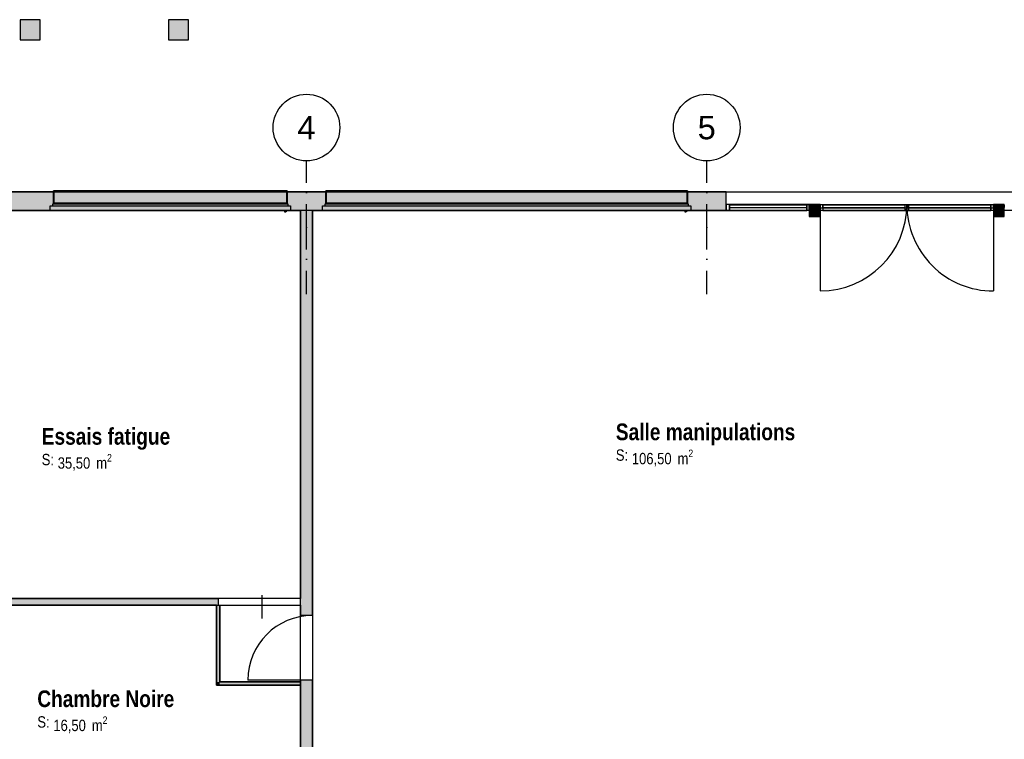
# Model space of a CAD drawing. Extents: x -24342 to 73038, y -9656 to 30949.
# Tile 38 of 170: x 1389 to 2865, y -821 to 258. Entities that reach past the tile are written whole.
import ezdxf
from ezdxf.enums import TextEntityAlignment as Align

# ---------------------------------------------------------------- set-up
doc = ezdxf.new("R2010")
doc.units = 0
doc.set_wipeout_variables(frame=1)
for name, pattern in [('21.0032_xref_rdc_02_pro$0$Points tirets', [670.277762, 352.777767, -176.388884, 0, -141.111112]), ('21.0032_xref_rdc_02_pro$0$Wipeout_Contour', [1000, 0, -1000]), ('ACAD_ISO12W100', [21, 12, -3, 0, -3, 0, -3])]:
    doc.linetypes.add(name, pattern=pattern)
for name, color, linetype in [('0_XREF', 250, 'Continuous'), ('21.0032_xref_rdc_02_pro$0$02-01 File _ Axe.Construction', 251, 'Continuous'), ('21.0032_xref_rdc_02_pro$0$08-01 2D Dessin général.2D', 251, 'Continuous'), ('21.0032_xref_rdc_02_pro$0$A-AREA-____-OTLN.Modèle IFC', 251, 'Continuous'), ('21.0032_xref_rdc_02_pro$0$A-DOOR-____-OTLN.Modèle IFC', 251, 'Continuous'), ('21.0032_xref_rdc_02_pro$0$A-GLAZ-____-OTLN.Modèle IFC', 251, 'Continuous'), ('21.0032_xref_rdc_02_pro$0$A-GLAZ-CURT-OTLN.Modèle IFC', 251, 'Continuous'), ('21.0032_xref_rdc_02_pro$0$A-GLAZ-CWMG-OTLN.Modèle IFC', 251, 'Continuous'), ('21.0032_xref_rdc_02_pro$0$A-WALL-____-OTLN.Modèle IFC', 251, 'Continuous'), ('21.0032_xref_rdc_02_pro$0$Marques de Zone ARCHICAD', 251, 'Continuous'), ('21.0032_xref_rdc_02_pro$0$Portes ARCHICAD', 251, 'Continuous'), ('21.0032_xref_rdc_02_pro$0$S-COLS-____-OTLN.Modèle IFC', 251, 'Continuous')]:
    doc.layers.add(name, color=color, linetype=linetype)
doc.styles.add('21.0032_xref_rdc_02_pro$0$STYLE_GENERE_1', font='ARIALNB.TTF')
doc.styles.add('21.0032_xref_rdc_02_pro$0$STYLE_GENERE_2', font='ARIALN.TTF')
doc.styles.add('21.0032_xref_rdc_02_pro$0$STYLE_GENERE_5', font='arial.ttf')

# ---------------------------------------------------------------- blocks, each defined once
blk = doc.blocks.new('21.0032_xref_rdc_02_pro$0$Salle manipulations_SA_13_1', base_point=(24183, -3748))
at = {"layer": '21.0032_xref_rdc_02_pro$0$Marques de Zone ARCHICAD', "insert": (23068, -3867), "char_height": 170, "attachment_point": 1, "style": '21.0032_xref_rdc_02_pro$0$STYLE_GENERE_2'}
blk.add_mtext('\\A1;\\pt0,100;106,50{\\H0.66x;\\S^  ;} m{\\H0.66x;\\S2^  ;}', dxfattribs=at)
at = {"layer": '21.0032_xref_rdc_02_pro$0$Marques de Zone ARCHICAD'}
for tag, height, style, p in [('ROOM_NAME', 250, '21.0032_xref_rdc_02_pro$0$STYLE_GENERE_1', (22828, -3476)), ('DUMMY_849', 250, '21.0032_xref_rdc_02_pro$0$STYLE_GENERE_1', (25537, -3403)), ('calculatedAreaCode', 170, '21.0032_xref_rdc_02_pro$0$STYLE_GENERE_2', (22828, -3864))]:
    blk.add_attdef(tag, text='', height=height, dxfattribs=dict(at, style=style)).set_placement(p, align=Align.TOP_LEFT)
blk = doc.blocks.new('21.0032_xref_rdc_02_pro$0$Essais fatigue_SA_14_1', base_point=(15190, -3815))
at = {"layer": '21.0032_xref_rdc_02_pro$0$Marques de Zone ARCHICAD', "insert": (14461, -3933), "char_height": 170, "attachment_point": 1, "style": '21.0032_xref_rdc_02_pro$0$STYLE_GENERE_2'}
blk.add_mtext('\\A1;\\pt0,100;35,50{\\H0.66x;\\S^  ;} m{\\H0.66x;\\S2^  ;}', dxfattribs=at)
at = {"layer": '21.0032_xref_rdc_02_pro$0$Marques de Zone ARCHICAD'}
for tag, height, style, p in [('ROOM_NAME', 250, '21.0032_xref_rdc_02_pro$0$STYLE_GENERE_1', (14221, -3543)), ('DUMMY_849', 250, '21.0032_xref_rdc_02_pro$0$STYLE_GENERE_1', (16159, -3469)), ('calculatedAreaCode', 170, '21.0032_xref_rdc_02_pro$0$STYLE_GENERE_2', (14221, -3931))]:
    blk.add_attdef(tag, text='', height=height, dxfattribs=dict(at, style=style)).set_placement(p, align=Align.TOP_LEFT)
blk = doc.blocks.new('21.0032_xref_rdc_02_pro$0$Chambre Noire_SA_15_1', base_point=(15190, -7750))
at = {"layer": '21.0032_xref_rdc_02_pro$0$Marques de Zone ARCHICAD', "insert": (14395, -7868), "char_height": 170, "attachment_point": 1, "style": '21.0032_xref_rdc_02_pro$0$STYLE_GENERE_2'}
blk.add_mtext('\\A1;\\pt0,100;16,50{\\H0.66x;\\S^  ;} m{\\H0.66x;\\S2^  ;}', dxfattribs=at)
at = {"layer": '21.0032_xref_rdc_02_pro$0$Marques de Zone ARCHICAD'}
for tag, height, style, p in [('ROOM_NAME', 250, '21.0032_xref_rdc_02_pro$0$STYLE_GENERE_1', (14155, -7478)), ('DUMMY_849', 250, '21.0032_xref_rdc_02_pro$0$STYLE_GENERE_1', (16225, -7404)), ('calculatedAreaCode', 170, '21.0032_xref_rdc_02_pro$0$STYLE_GENERE_2', (14155, -7866))]:
    blk.add_attdef(tag, text='', height=height, dxfattribs=dict(at, style=style)).set_placement(p, align=Align.TOP_LEFT)
blk = doc.blocks.new('21.0032_xref_rdc_02_pro$0$Percement_41_1')
at = {"linetype": '21.0032_xref_rdc_02_pro$0$Wipeout_Contour', "ltscale": 74135.527097}
blk.add_wipeout([(16865, -6100), (16865, -6200), (18100, -6200), (18100, -6100)], dxfattribs=at).dxf.layer = '21.0032_xref_rdc_02_pro$0$A-WALL-____-OTLN.Modèle IFC'
at = {"layer": '21.0032_xref_rdc_02_pro$0$A-WALL-____-OTLN.Modèle IFC', "linetype": '21.0032_xref_rdc_02_pro$0$Points tirets'}
blk.add_line((17528, -6400), (17528, -5900), dxfattribs=at)
at = {"layer": '21.0032_xref_rdc_02_pro$0$A-WALL-____-OTLN.Modèle IFC', "linetype": 'Continuous', "flags": 128}
for points in [[(18100, -6100), (16865, -6100)], [(16865, -6100), (16865, -6200)], [(18100, -6200), (18100, -6100)], [(16865, -6200), (18100, -6200)]]:
    blk.add_lwpolyline(points, dxfattribs=at)
blk = doc.blocks.new('21.0032_xref_rdc_02_pro$0$Porte (Mur) 50[49]_1')
at = {"layer": '21.0032_xref_rdc_02_pro$0$Portes ARCHICAD', "linetype": 'Continuous'}
blk.add_line((18280, -7325), (17310, -7325), dxfattribs=at)
blk.add_arc((18280, -7325), 970, 90, 180, dxfattribs=at)
blk = doc.blocks.new('21.0032_xref_rdc_02_pro$0$Mur_112_1', base_point=(18190, -9390))
at = {"layer": '21.0032_xref_rdc_02_pro$0$A-WALL-____-OTLN.Modèle IFC', "linetype": 'Continuous'}
for points in [[(18100, -6355), (18280, -6355), (18280, -280), (18100, -280)], [(18100, -9300), (18280, -9300), (18280, -7325), (18100, -7325)]]:
    blk.add_hatch(color=256, dxfattribs=at).paths.add_polyline_path(points)
for p, q in [((18280, -6355), (18100, -6355)), ((18280, -7325), (18100, -7325))]:
    blk.add_line(p, q, dxfattribs=at)
at = {"layer": '21.0032_xref_rdc_02_pro$0$A-WALL-____-OTLN.Modèle IFC', "linetype": 'Continuous', "flags": 128}
for points in [[(18100, -280), (18100, -6100)], [(18280, -6355), (18280, -280)], [(18100, -6200), (18100, -6355)], [(18100, -7325), (18100, -9300)], [(18280, -9300), (18280, -7325)]]:
    blk.add_lwpolyline(points, dxfattribs=at)
at = {"layer": '21.0032_xref_rdc_02_pro$0$Portes ARCHICAD', "linetype": 'Continuous'}
blk.add_blockref('21.0032_xref_rdc_02_pro$0$Porte (Mur) 50[49]_1', (0, 0), dxfattribs=at)
blk = doc.blocks.new('21.0032_xref_rdc_02_pro$0$Mur_141_1', base_point=(18190, -6150))
at = {"layer": '21.0032_xref_rdc_02_pro$0$A-WALL-____-OTLN.Modèle IFC', "linetype": 'Continuous'}
blk.add_hatch(color=256, dxfattribs=at).paths.add_polyline_path([(12280, -6100), (12280, -6200), (16865, -6200), (16865, -6100)])
at = {"layer": '21.0032_xref_rdc_02_pro$0$A-WALL-____-OTLN.Modèle IFC', "linetype": 'Continuous', "flags": 128}
for points in [[(16865, -6100), (12280, -6100)], [(12280, -6200), (16865, -6200)]]:
    blk.add_lwpolyline(points, dxfattribs=at)
blk = doc.blocks.new('21.0032_xref_rdc_02_pro$0$Mur_178_1', base_point=(8900, -140))
at = {"layer": '21.0032_xref_rdc_02_pro$0$A-WALL-____-OTLN.Modèle IFC', "linetype": 'Continuous'}
blk.add_hatch(color=256, dxfattribs=at).paths.add_polyline_path([(8900, -280), (24480, -280), (24480, 0), (8900, 0)])
at = {"layer": '21.0032_xref_rdc_02_pro$0$A-WALL-____-OTLN.Modèle IFC', "linetype": 'Continuous', "flags": 128}
for points in [[(24480, 0), (8900, 0)], [(8900, 0), (8900, -280)], [(24480, -280), (24480, 0)], [(8900, -280), (12100, -280)], [(12280, -280), (18100, -280)], [(18280, -280), (24480, -280)]]:
    blk.add_lwpolyline(points, dxfattribs=at)
blk = doc.blocks.new('21.0032_xref_rdc_02_pro$0$Mur_187_1', base_point=(16865, -6150))
at = {"layer": '21.0032_xref_rdc_02_pro$0$A-WALL-____-OTLN.Modèle IFC', "linetype": 'Continuous'}
for points in [[(16890, -7350), (16890, -6200), (16840, -6200), (16840, -7350)], [(16890, -7350), (16840, -7400), (16890, -7400)], [(16840, -7350), (16840, -7400), (16890, -7350)]]:
    blk.add_hatch(color=256, dxfattribs=at).paths.add_polyline_path(points)
at = {"layer": '21.0032_xref_rdc_02_pro$0$A-WALL-____-OTLN.Modèle IFC', "linetype": 'Continuous', "flags": 128}
for points in [[(16840, -6200), (16840, -7400)], [(16840, -6200), (16890, -6200)], [(16890, -7350), (16890, -6200)], [(16840, -7400), (16890, -7400)]]:
    blk.add_lwpolyline(points, dxfattribs=at)
blk = doc.blocks.new('21.0032_xref_rdc_02_pro$0$Mur_188_1', base_point=(16865, -7375))
at = {"layer": '21.0032_xref_rdc_02_pro$0$A-WALL-____-OTLN.Modèle IFC', "linetype": 'Continuous'}
blk.add_hatch(color=256, dxfattribs=at).paths.add_polyline_path([(16890, -7400), (18100, -7400), (18100, -7350), (16890, -7350)])
at = {"layer": '21.0032_xref_rdc_02_pro$0$A-WALL-____-OTLN.Modèle IFC', "linetype": 'Continuous', "flags": 128}
for points in [[(18100, -7350), (16890, -7350)], [(18100, -7400), (18100, -7350)], [(16890, -7400), (18100, -7400)]]:
    blk.add_lwpolyline(points, dxfattribs=at)
blk = doc.blocks.new('21.0032_xref_rdc_02_pro$0$Poteau_23_1', base_point=(14049, 2430))
at = {"layer": '21.0032_xref_rdc_02_pro$0$S-COLS-____-OTLN.Modèle IFC', "linetype": 'Continuous'}
blk.add_hatch(color=256, dxfattribs=at).paths.add_polyline_path([(13899, 2580), (13899, 2280), (14199, 2280), (14199, 2580)])
at = {"layer": '21.0032_xref_rdc_02_pro$0$S-COLS-____-OTLN.Modèle IFC', "linetype": 'Continuous', "flags": 128}
blk.add_lwpolyline([(13899, 2580), (13899, 2280), (14199, 2280), (14199, 2580)], close=True, dxfattribs=at)
blk = doc.blocks.new('21.0032_xref_rdc_02_pro$0$Poteau_24_1', base_point=(16270, 2430))
at = {"layer": '21.0032_xref_rdc_02_pro$0$S-COLS-____-OTLN.Modèle IFC', "linetype": 'Continuous'}
blk.add_hatch(color=256, dxfattribs=at).paths.add_polyline_path([(16120, 2580), (16120, 2280), (16420, 2280), (16420, 2580)])
at = {"layer": '21.0032_xref_rdc_02_pro$0$S-COLS-____-OTLN.Modèle IFC', "linetype": 'Continuous', "flags": 128}
blk.add_lwpolyline([(16120, 2580), (16120, 2280), (16420, 2280), (16420, 2580)], close=True, dxfattribs=at)
blk = doc.blocks.new('21.0032_xref_rdc_02_pro$0$Poteau_29_1', base_point=(25810, -280))
at = {"layer": '21.0032_xref_rdc_02_pro$0$S-COLS-____-OTLN.Modèle IFC', "linetype": 'Continuous'}
blk.add_hatch(color=256, dxfattribs=at).paths.add_polyline_path([(25728, -190), (25728, -370), (25892, -370), (25892, -190)])
at = {"layer": '21.0032_xref_rdc_02_pro$0$S-COLS-____-OTLN.Modèle IFC', "linetype": 'Continuous', "flags": 128}
blk.add_lwpolyline([(25728, -190), (25728, -370), (25892, -370), (25892, -190)], close=True, dxfattribs=at)
blk = doc.blocks.new('21.0032_xref_rdc_02_pro$0$Poteau_30_1', base_point=(28570, -280))
at = {"layer": '21.0032_xref_rdc_02_pro$0$S-COLS-____-OTLN.Modèle IFC', "linetype": 'Continuous'}
blk.add_hatch(color=256, dxfattribs=at).paths.add_polyline_path([(28488, -190), (28488, -370), (28651, -370), (28651, -190)])
at = {"layer": '21.0032_xref_rdc_02_pro$0$S-COLS-____-OTLN.Modèle IFC', "linetype": 'Continuous', "flags": 128}
blk.add_lwpolyline([(28488, -190), (28488, -370), (28651, -370), (28651, -190)], close=True, dxfattribs=at)
blk = doc.blocks.new('21.0032_xref_rdc_02_pro$0$Elément Modèle 31[519]_1', base_point=(14345, 360))
at = {"layer": '21.0032_xref_rdc_02_pro$0$A-GLAZ-____-OTLN.Modèle IFC', "linetype": 'Continuous'}
for p, q in [((14395, 14), (14395, 15)), ((14400, 15), (14395, 15)), ((14395, 11), (14395, 14)), ((14400, 14), (14395, 14)), ((14395, -170), (14395, 11)), ((14400, 15), (14400, 14)), ((17895, 15), (14400, 15)), ((14400, 14), (14400, 11)), ((14400, 11), (14400, -170)), ((17895, 14), (17895, 15)), ((17900, 15), (17895, 15)), ((17895, 11), (17895, 14)), ((17900, 14), (17895, 14)), ((17895, -170), (17895, 11)), ((17900, 15), (17900, 14)), ((17900, 14), (17900, 11)), ((17900, 11), (17900, -170)), ((14345, -280), (14345, -210)), ((14345, -210), (17950, -210)), ((17950, -280), (14345, -280)), ((14385, -210), (14385, -180)), ((14385, -180), (17910, -180)), ((14395, -180), (14395, -170)), ((17900, -170), (14395, -170)), ((17860, -280), (17860, -298)), ((17870, -295), (17870, -280)), ((17879, -295), (17870, -295)), ((17879, -295), (17883, -295)), ((17883, -295), (17885, -295)), ((17883, -300), (17883, -295)), ((17885, -295), (17885, -300)), ((17900, -170), (17900, -180)), ((17910, -180), (17910, -210)), ((17950, -210), (17950, -280)), ((17860, -298), (17862, -300)), ((17862, -300), (17879, -300)), ((17883, -300), (17879, -300)), ((17885, -300), (17883, -300))]:
    blk.add_line(p, q, dxfattribs=at)
blk = doc.blocks.new('21.0032_xref_rdc_02_pro$0$Elément Modèle 8[521]_1', base_point=(18430, 360))
at = {"layer": '21.0032_xref_rdc_02_pro$0$A-GLAZ-____-OTLN.Modèle IFC', "linetype": 'Continuous'}
for p, q in [((18480, 14), (18480, 15)), ((18485, 15), (18480, 15)), ((18480, 11), (18480, 14)), ((18485, 14), (18480, 14)), ((18480, -170), (18480, 11)), ((18485, 15), (18485, 14)), ((23895, 15), (18485, 15)), ((18485, 14), (18485, 11)), ((18485, 11), (18485, -170)), ((23895, 14), (23895, 15)), ((23900, 15), (23895, 15)), ((23895, 11), (23895, 14)), ((23900, 14), (23895, 14)), ((23895, -170), (23895, 11)), ((23900, 15), (23900, 14)), ((23900, 14), (23900, 11)), ((23900, 11), (23900, -170)), ((18430, -280), (18430, -210)), ((18430, -210), (23950, -210)), ((23950, -280), (18430, -280)), ((18470, -210), (18470, -180)), ((18470, -180), (23910, -180)), ((18480, -180), (18480, -170)), ((23900, -170), (18480, -170)), ((23860, -280), (23860, -298)), ((23870, -295), (23870, -280)), ((23879, -295), (23870, -295)), ((23879, -295), (23883, -295)), ((23883, -295), (23885, -295)), ((23883, -300), (23883, -295)), ((23885, -295), (23885, -300)), ((23900, -170), (23900, -180)), ((23910, -180), (23910, -210)), ((23950, -210), (23950, -280)), ((23860, -298), (23862, -300)), ((23862, -300), (23879, -300)), ((23883, -300), (23879, -300)), ((23885, -300), (23883, -300))]:
    blk.add_line(p, q, dxfattribs=at)
blk = doc.blocks.new('21.0032_xref_rdc_02_pro$0$IFC Extruded[523]_1', base_point=(25110, -190))
at = {"layer": '21.0032_xref_rdc_02_pro$0$A-GLAZ-CURT-OTLN.Modèle IFC', "linetype": 'Continuous'}
for p, q in [((25690, -195), (24530, -195)), ((24530, -195), (24530, -235)), ((24530, -235), (25690, -235)), ((25690, -235), (25690, -195))]:
    blk.add_line(p, q, dxfattribs=at)
blk = doc.blocks.new('21.0032_xref_rdc_02_pro$0$IFC Extruded[525]_1', base_point=(25110, -190))
at = {"layer": '21.0032_xref_rdc_02_pro$0$A-GLAZ-CURT-OTLN.Modèle IFC', "linetype": 'Continuous'}
for p, q in [((24530, -195), (25690, -195)), ((24530, -235), (24530, -195)), ((24530, -235), (25690, -235)), ((25690, -235), (25690, -195))]:
    blk.add_line(p, q, dxfattribs=at)
blk = doc.blocks.new('21.0032_xref_rdc_02_pro$0$IFC Extruded[526]_1', base_point=(25810, -190))
at = {"layer": '21.0032_xref_rdc_02_pro$0$A-GLAZ-CURT-OTLN.Modèle IFC', "linetype": 'Continuous'}
for p, q in [((25728, -195), (25892, -195)), ((25728, -235), (25728, -195)), ((25728, -235), (25892, -235)), ((25892, -235), (25892, -195))]:
    blk.add_line(p, q, dxfattribs=at)
blk = doc.blocks.new('21.0032_xref_rdc_02_pro$0$Elément Modèle 30[527]_1', base_point=(27190, -190))
at = {"layer": '21.0032_xref_rdc_02_pro$0$A-DOOR-____-OTLN.Modèle IFC', "linetype": 'Continuous'}
for p, q in [((25892, -190), (28488, -190)), ((25892, -240), (25892, -190)), ((25892, -240), (28488, -240)), ((28488, -240), (28488, -190))]:
    blk.add_line(p, q, dxfattribs=at)
blk = doc.blocks.new('21.0032_xref_rdc_02_pro$0$IFC Extruded[528]_1', base_point=(28570, -190))
at = {"layer": '21.0032_xref_rdc_02_pro$0$A-GLAZ-CURT-OTLN.Modèle IFC', "linetype": 'Continuous'}
for p, q in [((28488, -195), (28652, -195)), ((28488, -235), (28488, -195)), ((28488, -235), (28652, -235)), ((28652, -235), (28652, -195))]:
    blk.add_line(p, q, dxfattribs=at)
blk = doc.blocks.new('21.0032_xref_rdc_02_pro$0$IFC Extruded[530]_1', base_point=(26547, -190))
at = {"layer": '21.0032_xref_rdc_02_pro$0$A-GLAZ-CURT-OTLN.Modèle IFC', "linetype": 'Continuous'}
for p, q in [((25930, -195), (27165, -195)), ((25930, -235), (25930, -195)), ((25930, -235), (27165, -235)), ((27165, -235), (27165, -195))]:
    blk.add_line(p, q, dxfattribs=at)
blk = doc.blocks.new('21.0032_xref_rdc_02_pro$0$IFC Extruded[531]_1', base_point=(27832, -190))
at = {"layer": '21.0032_xref_rdc_02_pro$0$A-GLAZ-CURT-OTLN.Modèle IFC', "linetype": 'Continuous'}
for p, q in [((27215, -195), (28450, -195)), ((27215, -235), (27215, -195)), ((27215, -235), (28450, -235)), ((28450, -235), (28450, -195))]:
    blk.add_line(p, q, dxfattribs=at)
blk = doc.blocks.new('21.0032_xref_rdc_02_pro$0$IFC Extruded[533]_1', base_point=(25709, -190))
at = {"layer": '21.0032_xref_rdc_02_pro$0$A-GLAZ-CWMG-OTLN.Modèle IFC', "linetype": 'Continuous'}
for p, q in [((25690, -280), (25690, -190)), ((25690, -190), (25728, -190)), ((25728, -280), (25690, -280)), ((25728, -190), (25728, -280))]:
    blk.add_line(p, q, dxfattribs=at)
blk = doc.blocks.new('21.0032_xref_rdc_02_pro$0$IFC Extruded[536]_1', base_point=(24480, -190))
at = {"layer": '21.0032_xref_rdc_02_pro$0$A-GLAZ-CWMG-OTLN.Modèle IFC', "linetype": 'Continuous'}
for p, q in [((24480, -280), (24480, -190)), ((25728, -190), (24480, -190)), ((25728, -280), (24480, -280)), ((25728, -280), (25728, -190))]:
    blk.add_line(p, q, dxfattribs=at)
blk = doc.blocks.new('21.0032_xref_rdc_02_pro$0$IFC Extruded[538]_1', base_point=(25709, -190))
at = {"layer": '21.0032_xref_rdc_02_pro$0$A-GLAZ-CWMG-OTLN.Modèle IFC', "linetype": 'Continuous'}
for p, q in [((25690, -280), (25690, -190)), ((25690, -190), (25728, -190)), ((25728, -280), (25690, -280)), ((25728, -190), (25728, -280))]:
    blk.add_line(p, q, dxfattribs=at)
blk = doc.blocks.new('21.0032_xref_rdc_02_pro$0$IFC Extruded[540]_1', base_point=(24480, -190))
at = {"layer": '21.0032_xref_rdc_02_pro$0$A-GLAZ-CWMG-OTLN.Modèle IFC', "linetype": 'Continuous'}
for p, q in [((24530, -190), (24480, -190)), ((24480, -190), (24480, -280)), ((24480, -280), (24530, -280)), ((24530, -280), (24530, -190))]:
    blk.add_line(p, q, dxfattribs=at)
blk = doc.blocks.new('21.0032_xref_rdc_02_pro$0$IFC Extruded[541]_1', base_point=(27190, -190))
at = {"layer": '21.0032_xref_rdc_02_pro$0$A-GLAZ-CWMG-OTLN.Modèle IFC', "linetype": 'Continuous'}
for p, q in [((25930, -190), (25930, -280)), ((25930, -190), (27190, -190)), ((25930, -280), (27190, -280)), ((27190, -190), (27190, -280))]:
    blk.add_line(p, q, dxfattribs=at)
blk = doc.blocks.new('21.0032_xref_rdc_02_pro$0$IFC Extruded[542]_1', base_point=(28469, -190))
at = {"layer": '21.0032_xref_rdc_02_pro$0$A-GLAZ-CWMG-OTLN.Modèle IFC', "linetype": 'Continuous'}
for p, q in [((28450, -280), (28450, -190)), ((28450, -190), (28488, -190)), ((28488, -280), (28450, -280)), ((28488, -190), (28488, -280))]:
    blk.add_line(p, q, dxfattribs=at)
blk = doc.blocks.new('21.0032_xref_rdc_02_pro$0$IFC Extruded[543]_1', base_point=(25911, -190))
at = {"layer": '21.0032_xref_rdc_02_pro$0$A-GLAZ-CWMG-OTLN.Modèle IFC', "linetype": 'Continuous'}
for p, q in [((25892, -280), (25892, -190)), ((25892, -190), (25930, -190)), ((25930, -280), (25892, -280)), ((25930, -190), (25930, -280))]:
    blk.add_line(p, q, dxfattribs=at)
blk = doc.blocks.new('21.0032_xref_rdc_02_pro$0$IFC Extruded[544]_1', base_point=(28450, -190))
at = {"layer": '21.0032_xref_rdc_02_pro$0$A-GLAZ-CWMG-OTLN.Modèle IFC', "linetype": 'Continuous'}
for p, q in [((27190, -190), (27190, -280)), ((27190, -190), (28450, -190)), ((27190, -280), (28450, -280)), ((28450, -190), (28450, -280))]:
    blk.add_line(p, q, dxfattribs=at)
blk = doc.blocks.new('21.0032_xref_rdc_02_pro$0$IFC Extruded[545]_1', base_point=(27190, -190))
at = {"layer": '21.0032_xref_rdc_02_pro$0$A-GLAZ-CWMG-OTLN.Modèle IFC', "linetype": 'Continuous'}
for p, q in [((27165, -280), (27165, -190)), ((27165, -190), (27215, -190)), ((27215, -280), (27165, -280)), ((27215, -190), (27215, -280))]:
    blk.add_line(p, q, dxfattribs=at)
blk = doc.blocks.new('21.0032_xref_rdc_02_pro$0$IFC Extruded[546]_1', base_point=(24480, -190))
at = {"layer": '21.0032_xref_rdc_02_pro$0$A-GLAZ-CWMG-OTLN.Modèle IFC', "linetype": 'Continuous'}
for p, q in [((24530, -190), (24480, -190)), ((24480, -190), (24480, -280)), ((24480, -280), (24530, -280)), ((24530, -280), (24530, -190))]:
    blk.add_line(p, q, dxfattribs=at)
blk = doc.blocks.new('21.0032_xref_rdc_02_pro$0$IFC Extruded[548]_1', base_point=(25709, -190))
at = {"layer": '21.0032_xref_rdc_02_pro$0$A-GLAZ-CWMG-OTLN.Modèle IFC', "linetype": 'Continuous'}
for p, q in [((25690, -280), (25690, -190)), ((25690, -190), (25728, -190)), ((25728, -280), (25690, -280)), ((25728, -190), (25728, -280))]:
    blk.add_line(p, q, dxfattribs=at)
blk = doc.blocks.new('21.0032_xref_rdc_02_pro$0$IFC Extruded[550]_1', base_point=(24480, -190))
at = {"layer": '21.0032_xref_rdc_02_pro$0$A-GLAZ-CWMG-OTLN.Modèle IFC', "linetype": 'Continuous'}
for p, q in [((24530, -190), (24480, -190)), ((24480, -190), (24480, -280)), ((24480, -280), (24530, -280)), ((24530, -280), (24530, -190))]:
    blk.add_line(p, q, dxfattribs=at)
blk = doc.blocks.new('21.0032_xref_rdc_02_pro$0$IFC Extruded[552]_1', base_point=(25690, -190))
at = {"layer": '21.0032_xref_rdc_02_pro$0$A-GLAZ-CWMG-OTLN.Modèle IFC', "linetype": 'Continuous'}
for p, q in [((24530, -190), (24530, -280)), ((24530, -190), (25690, -190)), ((24530, -280), (25690, -280)), ((25690, -190), (25690, -280))]:
    blk.add_line(p, q, dxfattribs=at)
blk = doc.blocks.new('21.0032_xref_rdc_02_pro$0$Mur 12[593]_1', base_point=(0, -140))
at = {"layer": '21.0032_xref_rdc_02_pro$0$A-WALL-____-OTLN.Modèle IFC', "linetype": 'Continuous'}
for p, q in [((12090, 0), (13990, 0)), ((13990, 0), (30265, 0)), ((13980, -280), (13880, -280)), ((13990, -280), (13980, -280)), ((18100, -280), (13990, -280)), ((18280, -280), (18100, -280)), ((30085, -280), (18280, -280))]:
    blk.add_line(p, q, dxfattribs=at)
blk = doc.blocks.new('21.0032_xref_rdc_02_pro$0$Marque grille standard[692]_1', base_point=(18190, -31547))
at = {"layer": '21.0032_xref_rdc_02_pro$0$02-01 File _ Axe.Construction', "linetype": '21.0032_xref_rdc_02_pro$0$Points tirets'}
for p, q in [((18190, -538), (18190, 462)), ((18190, -1538), (18190, -538))]:
    blk.add_line(p, q, dxfattribs=at)
at = {"layer": '21.0032_xref_rdc_02_pro$0$02-01 File _ Axe.Construction', "linetype": 'Continuous'}
blk.add_circle((18190, 962), 500, dxfattribs=at)
at = {"layer": '21.0032_xref_rdc_02_pro$0$02-01 File _ Axe.Construction', "linetype": '21.0032_xref_rdc_02_pro$0$Points tirets'}
blk.add_point((18190, -538), dxfattribs=at)
blk.add_point((18190, -538), dxfattribs=at)
at = {"layer": '21.0032_xref_rdc_02_pro$0$02-01 File _ Axe.Construction', "style": '21.0032_xref_rdc_02_pro$0$STYLE_GENERE_5'}
for tag, p in [('AC_MarkerText_1_1', (18190, 1137)), ('AC_MarkerText_1_0', (18190, -31872))]:
    blk.add_attdef(tag, text='', height=350, rotation=360, dxfattribs=at).set_placement(p, align=Align.TOP_CENTER)
blk = doc.blocks.new('21.0032_xref_rdc_02_pro$0$Marque grille standard[693]_1', base_point=(24190, -31547))
at = {"layer": '21.0032_xref_rdc_02_pro$0$02-01 File _ Axe.Construction', "linetype": '21.0032_xref_rdc_02_pro$0$Points tirets'}
for p, q in [((24190, -538), (24190, 462)), ((24190, -1538), (24190, -538))]:
    blk.add_line(p, q, dxfattribs=at)
at = {"layer": '21.0032_xref_rdc_02_pro$0$02-01 File _ Axe.Construction', "linetype": 'Continuous'}
blk.add_circle((24190, 962), 500, dxfattribs=at)
at = {"layer": '21.0032_xref_rdc_02_pro$0$02-01 File _ Axe.Construction', "linetype": '21.0032_xref_rdc_02_pro$0$Points tirets'}
blk.add_point((24190, -538), dxfattribs=at)
blk.add_point((24190, -538), dxfattribs=at)
at = {"layer": '21.0032_xref_rdc_02_pro$0$02-01 File _ Axe.Construction', "style": '21.0032_xref_rdc_02_pro$0$STYLE_GENERE_5'}
for tag, p in [('AC_MarkerText_1_1', (24190, 1137)), ('AC_MarkerText_1_0', (24190, -31872))]:
    blk.add_attdef(tag, text='', height=350, rotation=360, dxfattribs=at).set_placement(p, align=Align.TOP_CENTER)
blk = doc.blocks.new('21.0032_xref_rdc_02_pro')
at = {"layer": '21.0032_xref_rdc_02_pro$0$08-01 2D Dessin général.2D', "linetype": 'Continuous'}
for p, q in [((2589.2, -19), (2589.2, -148.8)), ((2848.8, -19), (2848.9, -148.8))]:
    blk.add_line(p, q, dxfattribs=at)
for centre, start, end in [((2589.2, -19), 270, 0), ((2848.8, -19), 180.022, 270.022)]:
    blk.add_arc(centre, 129.8, start, end, dxfattribs=at)
at = {"layer": '21.0032_xref_rdc_02_pro$0$A-AREA-____-OTLN.Modèle IFC', "linetype": 'Continuous', "flags": 128}
for points in [[(1810, -735), (1810, -28), (1228, -28), (1228, -610), (1689, -610), (1689, -735)], [(3008.5, -930), (3008.5, -28), (1828, -28), (1828, -930)], [(1571, -930), (1810, -930), (1810, -740), (1684, -740), (1684, -620), (1228, -620), (1228, -930)]]:
    blk.add_lwpolyline(points, close=True, dxfattribs=at)
at = {"layer": '21.0032_xref_rdc_02_pro$0$02-01 File _ Axe.Construction', "linetype": 'Continuous'}
ref = blk.add_blockref('21.0032_xref_rdc_02_pro$0$Marque grille standard[693]_1', (2419, -3154.7), dxfattribs=dict(at, xscale=0.1, yscale=0.1, zscale=0.1))
ref.add_attrib('AC_MarkerText_1_1', '5', dxfattribs={"height": 35, "style": '21.0032_xref_rdc_02_pro$0$STYLE_GENERE_5'}).set_placement((2419, 113.7), align=Align.TOP_CENTER)
at = {"layer": '21.0032_xref_rdc_02_pro$0$A-AREA-____-OTLN.Modèle IFC', "linetype": 'Continuous', "xscale": 0.1, "yscale": 0.1, "zscale": 0.1}
for name, p, values in [('21.0032_xref_rdc_02_pro$0$Essais fatigue_SA_14_1', (1519, -381.5), {'ROOM_NAME': 'Essais fatigue', 'calculatedAreaCode': 'S: '}), ('21.0032_xref_rdc_02_pro$0$Salle manipulations_SA_13_1', (2418.3, -374.8), {'ROOM_NAME': 'Salle manipulations', 'calculatedAreaCode': 'S: '}), ('21.0032_xref_rdc_02_pro$0$Chambre Noire_SA_15_1', (1519, -775), {'ROOM_NAME': 'Chambre Noire', 'calculatedAreaCode': 'S: '})]:
    blk.add_blockref(name, p, dxfattribs=at).add_auto_attribs(values)
at = {"layer": '21.0032_xref_rdc_02_pro$0$A-DOOR-____-OTLN.Modèle IFC', "linetype": 'Continuous', "xscale": 0.1, "yscale": 0.1, "zscale": 0.1}
blk.add_blockref('21.0032_xref_rdc_02_pro$0$Elément Modèle 30[527]_1', (2719, -19), dxfattribs=at)
at = {"layer": '21.0032_xref_rdc_02_pro$0$A-GLAZ-____-OTLN.Modèle IFC', "linetype": 'Continuous', "xscale": 0.1, "yscale": 0.1, "zscale": 0.1}
for name, p in [('21.0032_xref_rdc_02_pro$0$Elément Modèle 31[519]_1', (1434.5, 36)), ('21.0032_xref_rdc_02_pro$0$Elément Modèle 8[521]_1', (1843, 36))]:
    blk.add_blockref(name, p, dxfattribs=at)
at = {"layer": '21.0032_xref_rdc_02_pro$0$A-GLAZ-CURT-OTLN.Modèle IFC', "linetype": 'Continuous', "xscale": 0.1, "yscale": 0.1, "zscale": 0.1}
for name, p in [('21.0032_xref_rdc_02_pro$0$IFC Extruded[523]_1', (2511, -19)), ('21.0032_xref_rdc_02_pro$0$IFC Extruded[525]_1', (2511, -19)), ('21.0032_xref_rdc_02_pro$0$IFC Extruded[526]_1', (2581, -19)), ('21.0032_xref_rdc_02_pro$0$IFC Extruded[530]_1', (2654.7, -19)), ('21.0032_xref_rdc_02_pro$0$IFC Extruded[531]_1', (2783.2, -19)), ('21.0032_xref_rdc_02_pro$0$IFC Extruded[528]_1', (2857, -19))]:
    blk.add_blockref(name, p, dxfattribs=at)
at = {"layer": '21.0032_xref_rdc_02_pro$0$A-GLAZ-CWMG-OTLN.Modèle IFC', "linetype": 'Continuous', "xscale": 0.1, "yscale": 0.1, "zscale": 0.1}
for name, p in [('21.0032_xref_rdc_02_pro$0$IFC Extruded[536]_1', (2448, -19)), ('21.0032_xref_rdc_02_pro$0$IFC Extruded[540]_1', (2448, -19)), ('21.0032_xref_rdc_02_pro$0$IFC Extruded[546]_1', (2448, -19)), ('21.0032_xref_rdc_02_pro$0$IFC Extruded[550]_1', (2448, -19)), ('21.0032_xref_rdc_02_pro$0$IFC Extruded[552]_1', (2569, -19)), ('21.0032_xref_rdc_02_pro$0$IFC Extruded[533]_1', (2570.9, -19)), ('21.0032_xref_rdc_02_pro$0$IFC Extruded[538]_1', (2570.9, -19)), ('21.0032_xref_rdc_02_pro$0$IFC Extruded[548]_1', (2570.9, -19)), ('21.0032_xref_rdc_02_pro$0$IFC Extruded[543]_1', (2591.1, -19)), ('21.0032_xref_rdc_02_pro$0$IFC Extruded[541]_1', (2719, -19)), ('21.0032_xref_rdc_02_pro$0$IFC Extruded[545]_1', (2719, -19)), ('21.0032_xref_rdc_02_pro$0$IFC Extruded[544]_1', (2845, -19)), ('21.0032_xref_rdc_02_pro$0$IFC Extruded[542]_1', (2846.9, -19))]:
    blk.add_blockref(name, p, dxfattribs=at)
at = {"layer": '21.0032_xref_rdc_02_pro$0$A-WALL-____-OTLN.Modèle IFC', "linetype": 'Continuous', "xscale": 0.1, "yscale": 0.1, "zscale": 0.1}
blk.add_blockref('21.0032_xref_rdc_02_pro$0$Mur 12[593]_1', (0, -14), dxfattribs=at)
at = {"layer": '21.0032_xref_rdc_02_pro$0$A-WALL-____-OTLN.Modèle IFC', "xscale": 0.1, "yscale": 0.1, "zscale": 0.1}
for name, p in [('21.0032_xref_rdc_02_pro$0$Mur_178_1', (890, -14)), ('21.0032_xref_rdc_02_pro$0$Mur_188_1', (1686.5, -737.5))]:
    blk.add_blockref(name, p, dxfattribs=at)
at = {"layer": '21.0032_xref_rdc_02_pro$0$S-COLS-____-OTLN.Modèle IFC', "xscale": 0.1, "yscale": 0.1, "zscale": 0.1}
for name, p in [('21.0032_xref_rdc_02_pro$0$Poteau_23_1', (1404.9, 243)), ('21.0032_xref_rdc_02_pro$0$Poteau_24_1', (1627, 243)), ('21.0032_xref_rdc_02_pro$0$Poteau_29_1', (2581, -28)), ('21.0032_xref_rdc_02_pro$0$Poteau_30_1', (2857, -28))]:
    blk.add_blockref(name, p, dxfattribs=at)
at = {"layer": '21.0032_xref_rdc_02_pro$0$A-WALL-____-OTLN.Modèle IFC', "linetype": 'Continuous', "xscale": 0.1, "yscale": 0.1, "zscale": 0.1}
blk.add_blockref('21.0032_xref_rdc_02_pro$0$Percement_41_1', (0, 0), dxfattribs=at)
at = {"layer": '21.0032_xref_rdc_02_pro$0$02-01 File _ Axe.Construction', "linetype": 'Continuous'}
ref = blk.add_blockref('21.0032_xref_rdc_02_pro$0$Marque grille standard[692]_1', (1819, -3154.7), dxfattribs=dict(at, xscale=0.1, yscale=0.1, zscale=0.1))
ref.add_attrib('AC_MarkerText_1_1', '4', dxfattribs={"height": 35, "style": '21.0032_xref_rdc_02_pro$0$STYLE_GENERE_5'}).set_placement((1819, 113.7), align=Align.TOP_CENTER)
at = {"layer": '21.0032_xref_rdc_02_pro$0$A-WALL-____-OTLN.Modèle IFC', "xscale": 0.1, "yscale": 0.1, "zscale": 0.1}
for name, p in [('21.0032_xref_rdc_02_pro$0$Mur_112_1', (1819, -939)), ('21.0032_xref_rdc_02_pro$0$Mur_141_1', (1819, -615)), ('21.0032_xref_rdc_02_pro$0$Mur_187_1', (1686.5, -615))]:
    blk.add_blockref(name, p, dxfattribs=at)

msp = doc.modelspace()

# ---------------------------------------------------------------- block references
at = {"layer": '0_XREF', "linetype": 'ACAD_ISO12W100'}
msp.add_blockref('21.0032_xref_rdc_02_pro', (0, 0), dxfattribs=at)

doc.saveas('drawing.dxf')
